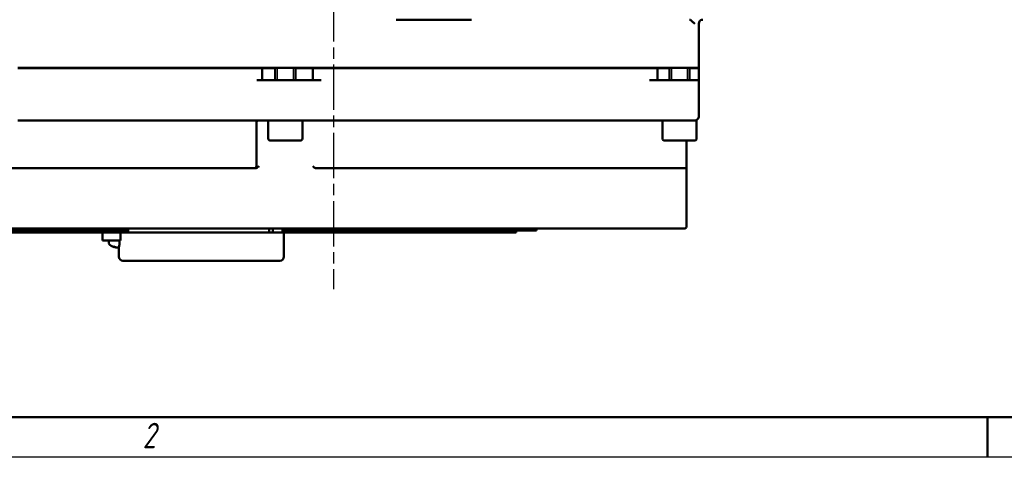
# Model space of a CAD drawing. Header units: millimetres. Extents: x -2787 to 5661, y -195 to 746.
# Tile 3 of 11: x 179 to 424, y 0 to 109. Entities that reach past the tile are written whole.
import ezdxf

# ---------------------------------------------------------------- set-up
doc = ezdxf.new("R2010")
doc.units = ezdxf.units.MM
doc.header["$LTSCALE"] = 2
doc.linetypes.add('CHAIN', pattern=[0.7087, 0.4724, -0.0591, 0.1181, -0.0591])
for name, color, linetype, lineweight in [('Видимый контур (ГОСТ)', 7, 'Continuous', 50), ('Кромка (ГОСТ)', 7, 'Continuous', 50), ('Линия резьбы (ГОСТ)', 7, 'Continuous', 25), ('Маркер центра (ГОСТ)', 7, 'Continuous', 25)]:
    doc.layers.add(name, color=color, linetype=linetype, lineweight=lineweight)
doc.styles.add('Альтернативный текст (ГОСТ)', font='arial.ttf', dxfattribs={"width": 0.8})

# ---------------------------------------------------------------- blocks, each defined once
blk = doc.blocks.new('Рамки ГОСТ - Рамка')
at = {"layer": 'Кромка (ГОСТ)'}
for p, q in [((20, 5), (415, 5)), ((210, 5), (210, 0))]:
    blk.add_line(p, q, dxfattribs=at)
at = {"layer": 'Кромка (ГОСТ)', "lineweight": 25}
blk.add_line((420, 0), (0, 0), dxfattribs=at)
at = {"layer": 'Кромка (ГОСТ)', "insert": (104.99, 4.3), "char_height": 3.17, "width": 5.2328, "attachment_point": 1, "style": 'Альтернативный текст (ГОСТ)'}
blk.add_mtext('\\fGOST Common|b0|i1;{\\H3.1700;2}', dxfattribs=at)

msp = doc.modelspace()

# ---------------------------------------------------------------- linework, layer by layer
at = {"layer": 'Видимый контур (ГОСТ)'}
for p, q in [((272.973, 108.947), (291.76, 108.947)), ((348.228, 96.947), (348.228, 107.947)), ((227.884, 96.947), (178.97, 96.947)), ((227.884, 96.847), (178.97, 96.847)), ((220.915, 96.947), (220.915, 96.847)), ((228.552, 96.947), (227.884, 96.947)), ((227.884, 96.847), (228.552, 96.847)), ((242.003, 96.947), (228.552, 96.947)), ((238.397, 96.847), (228.552, 96.847)), ((238.397, 96.847), (239.728, 96.847)), ((242.959, 96.847), (239.728, 96.847)), ((239.728, 96.847), (239.728, 93.847)), ((242.003, 96.947), (242.672, 96.947)), ((347.228, 96.947), (242.672, 96.947)), ((242.959, 93.847), (242.959, 96.947)), ((247.959, 93.847), (247.959, 96.947)), ((252.334, 96.847), (247.959, 96.847)), ((252.334, 96.847), (254.334, 96.847)), ((252.334, 96.847), (252.334, 93.847)), ((335.958, 96.847), (254.334, 96.847)), ((263.741, 96.947), (263.741, 96.847)), ((335.958, 96.847), (337.958, 96.847)), ((340.959, 96.847), (337.958, 96.847)), ((337.958, 96.847), (337.958, 93.847)), ((340.959, 93.847), (340.959, 96.947)), ((345.959, 93.847), (345.959, 96.947)), ((346.01, 96.847), (345.959, 96.847)), ((346.01, 96.847), (348.228, 96.847)), ((348.228, 96.947), (347.228, 96.947)), ((348.228, 93.847), (348.228, 96.847)), ((242.003, 93.847), (238.397, 93.847)), ((242.672, 93.847), (242.003, 93.847)), ((254.334, 93.847), (242.672, 93.847)), ((347.228, 93.847), (335.958, 93.847)), ((347.228, 93.847), (348.228, 93.847)), ((348.228, 84.847), (348.228, 93.847)), ((178.97, 83.847), (227.884, 83.847)), ((228.218, 83.847), (227.884, 83.847)), ((228.218, 83.847), (241.669, 83.847)), ((238.274, 83.347), (238.274, 72.447)), ((241.209, 79.347), (241.209, 83.847)), ((241.669, 83.847), (242.672, 83.847)), ((242.672, 83.847), (347.228, 83.847)), ((249.709, 79.347), (249.709, 83.847)), ((339.209, 79.347), (339.209, 83.847)), ((347.709, 83.847), (347.228, 83.847)), ((347.709, 79.347), (347.709, 83.847)), ((249.209, 78.847), (241.709, 78.847)), ((347.209, 78.847), (339.709, 78.847)), ((345.195, 72.447), (345.195, 78.847)), ((166.514, 71.947), (227.82, 71.947)), ((228.421, 71.947), (227.82, 71.947)), ((228.421, 71.947), (236.849, 71.947)), ((237.774, 71.947), (236.849, 71.947)), ((237.774, 71.947), (237.846, 71.947)), ((253.222, 71.947), (253.44, 71.947)), ((254.906, 71.947), (253.44, 71.947)), ((254.906, 71.947), (336.388, 71.947)), ((337.779, 71.947), (336.388, 71.947)), ((337.779, 71.947), (343.511, 71.947)), ((344.695, 71.947), (343.511, 71.947)), ((345.195, 57.447), (345.195, 72.447)), ((148.795, 56.947), (193.625, 56.947)), ((170.559, 56.447), (192.889, 56.447)), ((206.348, 56.447), (192.889, 56.447)), ((203.07, 56.947), (193.625, 56.947)), ((203.07, 56.947), (237.143, 56.947)), ((206.348, 56.947), (206.348, 55.947)), ((238.481, 56.947), (237.143, 56.947)), ((238.481, 56.947), (252.757, 56.947)), ((241.446, 56.947), (241.446, 55.947)), ((242.328, 56.947), (242.328, 55.947)), ((244.766, 56.947), (244.766, 55.947)), ((285.55, 56.447), (244.766, 56.447)), ((254.096, 56.947), (252.757, 56.947)), ((254.096, 56.947), (325.585, 56.947)), ((285.55, 56.447), (307.879, 56.447)), ((302.879, 56.447), (302.879, 55.947)), ((307.879, 56.947), (307.879, 56.447)), ((328.591, 56.947), (325.585, 56.947)), ((328.591, 56.947), (343.201, 56.947)), ((344.695, 56.947), (343.201, 56.947)), ((175.559, 55.947), (192.889, 55.947)), ((206.348, 55.947), (192.889, 55.947)), ((200.009, 55.947), (200.009, 53.947)), ((200.009, 53.947), (204.476, 53.947)), ((201.573, 53.547), (201.573, 53.947)), ((204.225, 53.547), (204.225, 53.947)), ((204.476, 55.947), (204.476, 53.947)), ((206.348, 55.947), (241.446, 55.947)), ((242.328, 55.947), (241.446, 55.947)), ((244.766, 55.947), (242.328, 55.947)), ((285.55, 55.947), (244.766, 55.947)), ((245.106, 55.947), (245.106, 49.947)), ((285.55, 55.947), (302.879, 55.947)), ((202.658, 52.44), (202.809, 52.44)), ((203.718, 52.221), (203.718, 52.227)), ((204.073, 52.355), (204.073, 49.947)), ((244.106, 48.947), (205.073, 48.947))]:
    msp.add_line(p, q, dxfattribs=at)
for centre, radius, start, end in [((349.228, 107.947), 1, 90, 180), ((238.774, 83.347), 0.5, 90, 180), ((347.228, 84.847), 1, 270, 0), ((241.709, 79.347), 0.5, 180, 270), ((249.209, 79.347), 0.5, 270, 0), ((339.709, 79.347), 0.5, 180, 270), ((347.209, 79.347), 0.5, 270, 0), ((237.774, 72.447), 0.5, 270, 0), ((344.695, 72.447), 0.5, 270, 0), ((344.695, 57.447), 0.5, 270, 0), ((202.573, 53.547), 1, 180.01, 243.73923), ((204.073, 56.587), 4.39, 243.73923, 254.57696), ((205.073, 49.947), 1, 180, 270), ((244.106, 49.947), 1, 270, 0)]:
    msp.add_arc(centre, radius, start, end, dxfattribs=at)
for centre, major_axis, ratio, start_param, end_param in [((204.102, 56.573), (-1.94, -3.935), 0.9803884, 0.1137606, 0.3459629), ((204.016, 56.573), (1.058, -4.258), 0.9323508, 5.7190851, 5.9512874), ((204.232, 56.573), (-0.388, -4.37), 0.1767556, 0.1200417, 0.3364683)]:
    msp.add_ellipse(centre, major_axis=major_axis, ratio=ratio, start_param=start_param, end_param=end_param, dxfattribs=at)
for points, knots in [([(346.693, 108.447), (346.637, 108.493), (346.584, 108.543), (346.439, 108.681), (346.352, 108.762), (346.2, 108.865), (346.142, 108.895), (346.025, 108.936), (345.967, 108.947), (345.907, 108.947), (345.906, 108.947), (345.905, 108.947)], [0.24785759, 0.24785759, 0.24785759, 0.24785759, 0.27219208, 0.27219208, 0.31294199, 0.31294199, 0.33785303, 0.33785303, 0.36262518, 0.36262518, 0.36312839, 0.36312839, 0.36312839, 0.36312839]), ([(238.558, 72.193), (238.551, 72.189), (238.337, 72.06), (238.093, 71.947), (237.846, 71.947)], [0.08695205, 0.08695205, 0.08695205, 0.08695205, 0.09178436, 0.22946091, 0.22946091, 0.22946091, 0.22946091]), ([(238.927, 72.447), (238.926, 72.446), (238.926, 72.446), (238.865, 72.4), (238.745, 72.312), (238.62, 72.23), (238.558, 72.193)], [-0.00061496, -0.00061496, -0.00061496, -0.00061496, 0, 0, 0.045892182, 0.086952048, 0.086952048, 0.086952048, 0.086952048]), ([(253.222, 71.947), (253.149, 71.947), (253.073, 71.957), (252.865, 72.012), (252.737, 72.075), (252.496, 72.243), (252.394, 72.344), (252.313, 72.445), (252.312, 72.446), (252.311, 72.447)], [0.44444207, 0.44444207, 0.44444207, 0.44444207, 0.47850231, 0.47850231, 0.53673043, 0.53673043, 0.59762613, 0.59762613, 0.59826647, 0.59826647, 0.59826647, 0.59826647]), ([(203.585, 52.226), (203.605, 52.224), (203.625, 52.222), (203.661, 52.22), (203.677, 52.219), (203.7, 52.218), (203.709, 52.219), (203.716, 52.22), (203.718, 52.221), (203.718, 52.221)], [0, 0, 0, 0, 0.006105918, 0.006105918, 0.012211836, 0.012211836, 0.018306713, 0.018306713, 0.021579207, 0.021579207, 0.021579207, 0.021579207]), ([(203.939, 52.226), (203.935, 52.224), (203.928, 52.222), (203.904, 52.22), (203.888, 52.219), (203.855, 52.218), (203.835, 52.219), (203.793, 52.22), (203.771, 52.222), (203.741, 52.224), (203.732, 52.225), (203.722, 52.226)], [0, 0, 0, 0, 0.006105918, 0.006105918, 0.012211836, 0.012211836, 0.018306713, 0.018306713, 0.02440159, 0.02440159, 0.027283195, 0.027283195, 0.027283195, 0.027283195]), ([(204.225, 53.547), (204.225, 53.417), (204.222, 53.288), (204.211, 53.056), (204.203, 52.953), (204.185, 52.776), (204.175, 52.704), (204.165, 52.65)], [0, 0, 0, 0, 0.03899675, 0.03899675, 0.07529259, 0.07529259, 0.11159924, 0.11159924, 0.11159924, 0.11159924])]:
    msp.add_open_spline(points, degree=3, knots=knots, dxfattribs=at)
for points in [[(347.228, 107.947), (347.066, 108.109), (346.884, 108.287), (346.693, 108.447)], [(202.658, 52.44), (202.644, 52.44), (202.627, 52.443), (202.612, 52.448)], [(204.165, 52.65), (204.149, 52.565), (204.134, 52.489), (204.121, 52.425)]]:
    msp.add_open_spline(points, degree=3, dxfattribs=at)
at = {"layer": 'Линия резьбы (ГОСТ)'}
for p, q in [((243.438, 96.947), (243.438, 93.847)), ((247.481, 93.847), (247.481, 96.947)), ((341.438, 96.947), (341.438, 93.847)), ((345.481, 93.847), (345.481, 96.947))]:
    msp.add_line(p, q, dxfattribs=at)
at = {"layer": 'Маркер центра (ГОСТ)', "linetype": 'CHAIN', "ltscale": 11.993792}
msp.add_line((257.401, 250.807), (257.401, 41.83), dxfattribs=at)

# ---------------------------------------------------------------- block references
at = {"xscale": 2, "yscale": 2, "zscale": 2}
msp.add_blockref('Рамки ГОСТ - Рамка', (0, 0), dxfattribs=at)

doc.saveas('drawing.dxf')
